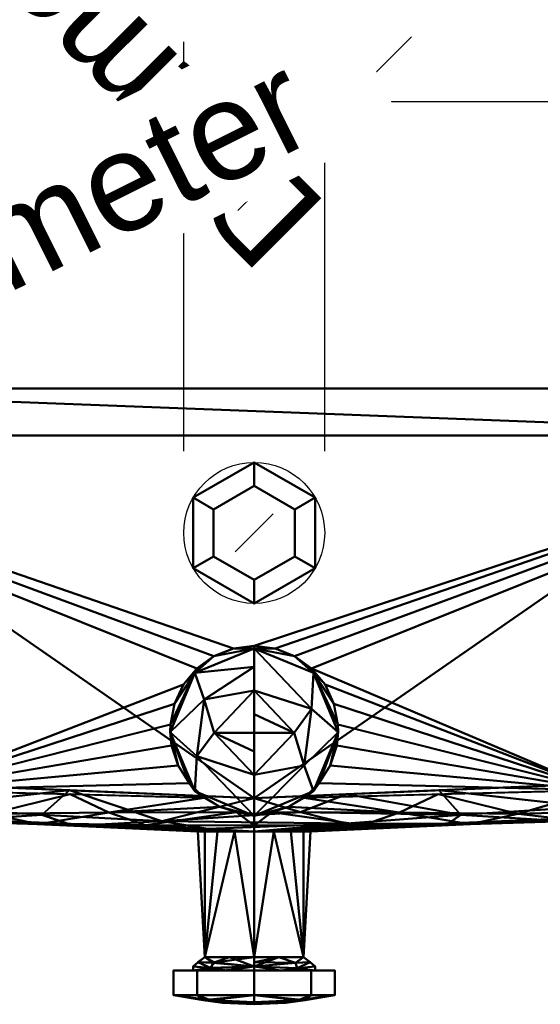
# Model space of a CAD drawing. Header units: millimetres. Extents: x -206 to 136, y -119 to 137.
# Tile 5 of 9: x -35 to 43, y -119 to 27. Entities that reach past the tile are written whole.
import ezdxf

# ---------------------------------------------------------------- set-up
doc = ezdxf.new("R2010")
doc.units = ezdxf.units.MM
doc.layers.add('P-SANR-FIXT', color=6, linetype='Continuous', lineweight=30)
doc.styles.add('Arial', font='arial.ttf', dxfattribs={"height": 14.6304})

# ---------------------------------------------------------------- blocks, each defined once
blk = doc.blocks.new('FamilyGeomCombination_55946-View 1')
at = {"layer": 'P-SANR-FIXT', "lineweight": 40}
mesh = blk.add_polyface(dxfattribs=at)
corners = [(88, -27.7, 22), (-88, -27.7, 22), (-89.81, -27.94, 22), (-91.5, -28.64, 22), (-92.95, -29.75, 22), (-94.06, -31.2, 22), (-94.76, -32.89, 22), (-95, -34.7, 22), (-95, -84.68, 22), (0, -88.7, 22), (95, -84.68, 22), (95, -34.7, 22), (94.76, -32.89, 22), (94.06, -31.2, 22), (92.95, -29.75, 22), (91.5, -28.64, 22), (89.81, -27.94, 22)]
mesh.append_faces([[corners[k] for k in face] for face in [(1, 7, 8, 9)]], dxfattribs={"vtx0": -1, "vtx3": -1})
mesh.append_faces([[corners[k] for k in face] for face in [(16, 0, 15), (5, 6, 4)]], dxfattribs={"vtx1": -1})
mesh.append_faces([[corners[k] for k in face] for face in [(0, 1, 9), (10, 11, 0, 9)]], dxfattribs={"vtx1": -1, "vtx2": -1})
mesh.append_faces([[corners[k] for k in face] for face in [(1, 2, 6, 7)]], dxfattribs={"vtx1": -1, "vtx3": -1})
mesh.append_faces([[corners[k] for k in face] for face in [(2, 3, 4, 6), (13, 14, 15, 0), (11, 12, 13, 0)]], dxfattribs={"vtx2": -1, "vtx3": -1})
mesh = blk.add_polyface(dxfattribs=at)
corners = [(88, -27.7, 20), (89.81, -27.94, 20), (91.5, -28.64, 20), (92.95, -29.75, 20), (94.06, -31.2, 20), (94.76, -32.89, 20), (95, -34.7, 20), (-95, -34.7, 20), (-94.76, -32.89, 20), (-94.06, -31.2, 20), (-92.95, -29.75, 20), (-91.5, -28.64, 20), (-89.81, -27.94, 20), (-88, -27.7, 20)]
mesh.append_faces([[corners[k] for k in face] for face in [(6, 3, 4, 5)]], dxfattribs={"vtx0": -1})
mesh.append_faces([[corners[k] for k in face] for face in [(3, 6, 2), (0, 6, 13)]], dxfattribs={"vtx0": -1, "vtx1": -1})
mesh.append_faces([[corners[k] for k in face] for face in [(6, 0, 1, 2)]], dxfattribs={"vtx0": -1, "vtx3": -1})
mesh.append_faces([[corners[k] for k in face] for face in [(9, 10, 8)]], dxfattribs={"vtx1": -1})
mesh.append_faces([[corners[k] for k in face] for face in [(7, 8, 13, 6)]], dxfattribs={"vtx1": -1, "vtx2": -1})
mesh.append_faces([[corners[k] for k in face] for face in [(12, 13, 8, 10)]], dxfattribs={"vtx1": -1, "vtx2": -1, "vtx3": -1})
mesh.append_faces([[corners[k] for k in face] for face in [(10, 11, 12)]], dxfattribs={"vtx2": -1})
mesh = blk.add_polyface(dxfattribs=at)
corners = [(88, -27.7, 22), (88, -27.7, 20), (-88, -27.7, 20), (-88, -27.7, 22)]
mesh.append_faces([[corners[k] for k in face] for face in [(0, 1, 2, 3)]])
mesh = blk.add_polyface(dxfattribs=at)
corners = [(-95, -34.7, -22), (95, -34.7, -22), (95, -84.68, -22), (51.22, -87.53, -22), (7.41, -88.68, -22), (9.68, -86.51, -22), (11.34, -83.85, -22), (12.3, -80.86, -22), (12.48, -77.73, -22), (11.88, -74.65, -22), (10.55, -71.81, -22), (8.55, -69.39, -22), (6.01, -67.55, -22), (3.1, -66.4, -22), (0, -66.01, -22), (-3.1, -66.4, -22), (-6.01, -67.55, -22), (-8.55, -69.39, -22), (-10.55, -71.81, -22), (-11.88, -74.65, -22), (-12.48, -77.73, -22), (-12.3, -80.86, -22), (-11.34, -83.85, -22), (-9.68, -86.51, -22), (-7.41, -88.68, -22), (-51.22, -87.53, -22), (-95, -84.68, -22)]
mesh.append_faces([[corners[k] for k in face] for face in [(0, 25, 26)]], dxfattribs={"vtx0": -1})
mesh.append_faces([[corners[k] for k in face] for face in [(23, 25, 22), (8, 3, 7), (9, 3, 8), (7, 3, 6), (20, 25, 19), (19, 25, 18), (17, 0, 16), (11, 3, 10), (12, 1, 11), (10, 3, 9)]], dxfattribs={"vtx0": -1, "vtx1": -1})
mesh.append_faces([[corners[k] for k in face] for face in [(3, 5, 6), (1, 12, 13)]], dxfattribs={"vtx0": -1, "vtx2": -1})
mesh.append_faces([[corners[k] for k in face] for face in [(24, 25, 23), (4, 5, 3)]], dxfattribs={"vtx1": -1})
mesh.append_faces([[corners[k] for k in face] for face in [(21, 22, 25), (20, 21, 25), (15, 16, 0), (13, 14, 1)]], dxfattribs={"vtx1": -1, "vtx2": -1})
mesh.append_faces([[corners[k] for k in face] for face in [(17, 18, 25, 0)]], dxfattribs={"vtx1": -1, "vtx2": -1, "vtx3": -1})
mesh.append_faces([[corners[k] for k in face] for face in [(14, 15, 0, 1)]], dxfattribs={"vtx1": -1, "vtx3": -1})
mesh.append_faces([[corners[k] for k in face] for face in [(1, 2, 3, 11)]], dxfattribs={"vtx2": -1, "vtx3": -1})
mesh = blk.add_polyface(dxfattribs=at)
corners = [(-95, -34.7, -22), (-95, -34.7, 20), (95, -34.7, 20), (95, -34.7, -22)]
mesh.append_faces([[corners[k] for k in face] for face in [(0, 1, 2, 3)]])
mesh = blk.add_polyface(dxfattribs=at)
corners = [(0, -66.41, -26.62), (-8.85, -70.06, -26.3), (-12.51, -78.87, -25.53), (-8.85, -87.68, -24.76), (0, -91.33, -24.44), (0, -91.07, -21.4), (-2.63, -90.8, -21.54), (-5.13, -90, -21.83), (-7.41, -88.68, -22), (-9.68, -86.51, -22), (-11.34, -83.85, -22), (-12.3, -80.86, -22), (-12.48, -77.73, -22), (-11.88, -74.65, -22), (-10.55, -71.81, -22), (-8.55, -69.39, -22), (-6.01, -67.55, -22), (-3.1, -66.4, -22), (0, -66.01, -22)]
mesh.append_faces([[corners[k] for k in face] for face in [(14, 1, 13), (7, 4, 6), (9, 3, 8), (10, 2, 9)]], dxfattribs={"vtx0": -1, "vtx1": -1})
mesh.append_faces([[corners[k] for k in face] for face in [(16, 0, 1), (1, 15, 16), (1, 14, 15), (9, 2, 3), (3, 7, 8), (7, 3, 4), (2, 11, 12)]], dxfattribs={"vtx0": -1, "vtx2": -1})
mesh.append_faces([[corners[k] for k in face] for face in [(18, 0, 17), (5, 6, 4)]], dxfattribs={"vtx1": -1})
mesh.append_faces([[corners[k] for k in face] for face in [(12, 13, 1), (1, 2, 12), (16, 17, 0), (10, 11, 2)]], dxfattribs={"vtx1": -1, "vtx2": -1})
mesh = blk.add_polyface(dxfattribs=at)
corners = [(0, -91.33, -24.44), (8.85, -87.68, -24.76), (12.51, -78.87, -25.53), (8.85, -70.06, -26.3), (0, -66.41, -26.62), (0, -66.01, -22), (3.1, -66.4, -22), (6.01, -67.55, -22), (8.55, -69.39, -22), (10.55, -71.81, -22), (11.88, -74.65, -22), (12.48, -77.73, -22), (12.3, -80.86, -22), (11.34, -83.85, -22), (9.68, -86.51, -22), (7.41, -88.68, -22), (5.13, -90, -21.83), (2.63, -90.8, -21.54), (0, -91.07, -21.4)]
mesh.append_faces([[corners[k] for k in face] for face in [(6, 4, 5)]], dxfattribs={"vtx0": -1})
mesh.append_faces([[corners[k] for k in face] for face in [(15, 1, 14), (2, 14, 1), (9, 3, 8)]], dxfattribs={"vtx0": -1, "vtx1": -1})
mesh.append_faces([[corners[k] for k in face] for face in [(0, 16, 17), (16, 0, 1), (1, 15, 16), (2, 13, 14), (2, 12, 13), (2, 11, 12), (11, 2, 3), (3, 10, 11), (7, 3, 4), (4, 6, 7)]], dxfattribs={"vtx0": -1, "vtx2": -1})
mesh.append_faces([[corners[k] for k in face] for face in [(9, 10, 3), (7, 8, 3)]], dxfattribs={"vtx1": -1, "vtx2": -1})
mesh.append_faces([[corners[k] for k in face] for face in [(17, 18, 0)]], dxfattribs={"vtx2": -1})
mesh = blk.add_polyface(dxfattribs=at)
corners = [(0, -91.33, -24.44), (-8.85, -87.68, -24.76), (-12.51, -78.87, -25.53), (-8.85, -70.06, -26.3), (0, -66.41, -26.62), (0, -72.69, -27.18), (0, -79, -27), (0, -79, -27), (0, -79, -27), (0, -79, -27), (0, -79, -27), (0, -79, -27), (0, -79, -27), (0, -79, -27), (0, -79, -27), (0, -79, -27), (0, -79, -27), (0, -79, -27), (0, -79, -27), (0, -79, -27), (0, -85.24, -26.08), (-5.96, -78.97, -26.67), (0, -81.75, -26.6), (-8.55, -82.46, -25.89), (0, -69.17, -26.86), (-7.45, -74.03, -26.68)]
mesh.append_faces([[corners[k] for k in face] for face in [(22, 21, 15)]], dxfattribs={"vtx0": -1})
mesh.append_faces([[corners[k] for k in face] for face in [(5, 25, 24), (0, 23, 20), (3, 25, 2)]], dxfattribs={"vtx0": -1, "vtx1": -1})
mesh.append_faces([[corners[k] for k in face] for face in [(21, 23, 25), (5, 21, 25), (21, 20, 23), (3, 24, 25), (25, 23, 2)]], dxfattribs={"vtx0": -1, "vtx1": -1, "vtx2": -1})
mesh.append_faces([[corners[k] for k in face] for face in [(23, 1, 2)]], dxfattribs={"vtx0": -1, "vtx2": -1})
mesh.append_faces([[corners[k] for k in face] for face in [(22, 20, 21), (0, 1, 23)]], dxfattribs={"vtx1": -1, "vtx2": -1})
mesh.append_faces([[corners[k] for k in face] for face in [(3, 4, 24), (5, 9, 21)]], dxfattribs={"vtx2": -1})
mesh = blk.add_polyface(dxfattribs=at)
corners = [(0, -79, -27), (0, -72.69, -27.18), (0, -66.41, -26.62), (8.85, -70.06, -26.3), (12.51, -78.87, -25.53), (8.85, -87.68, -24.76), (0, -91.33, -24.44), (0, -85.24, -26.08), (0, -79, -27), (0, -79, -27), (0, -79, -27), (0, -79, -27), (0, -79, -27), (0, -79, -27), (0, -79, -27), (0, -79, -27), (0, -79, -27), (0, -79, -27), (0, -79, -27), (0, -79, -27), (0, -79, -27), (5.96, -78.97, -26.67), (0, -76.23, -27.08), (8.55, -75.4, -26.51), (7.45, -83.84, -25.83)]
mesh.append_faces([[corners[k] for k in face] for face in [(22, 21, 17)]], dxfattribs={"vtx0": -1})
mesh.append_faces([[corners[k] for k in face] for face in [(7, 24, 6), (2, 23, 1), (6, 24, 5)]], dxfattribs={"vtx0": -1, "vtx1": -1})
mesh.append_faces([[corners[k] for k in face] for face in [(21, 23, 24), (7, 21, 24), (21, 1, 23), (23, 4, 24)]], dxfattribs={"vtx0": -1, "vtx1": -1, "vtx2": -1})
mesh.append_faces([[corners[k] for k in face] for face in [(23, 3, 4)]], dxfattribs={"vtx0": -1, "vtx2": -1})
mesh.append_faces([[corners[k] for k in face] for face in [(4, 5, 24), (22, 1, 21), (2, 3, 23)]], dxfattribs={"vtx1": -1, "vtx2": -1})
mesh.append_faces([[corners[k] for k in face] for face in [(7, 11, 21)]], dxfattribs={"vtx2": -1})
mesh = blk.add_polyface(dxfattribs=at)
corners = [(-95, -89.7, -17), (-95, -89.57, -18.11), (-95, -89.2, -19.17), (-95, -88.6, -20.12), (-95, -87.81, -20.91), (-95, -86.86, -21.51), (-95, -85.8, -21.87), (-95, -84.68, -22), (-51.22, -87.53, -22), (-7.41, -88.68, -22), (-5.13, -90, -21.83), (-2.63, -90.8, -21.54), (0, -91.07, -21.4), (2.63, -90.8, -21.54), (5.13, -90, -21.83), (7.41, -88.68, -22), (51.22, -87.53, -22), (95, -84.68, -22), (95, -85.8, -21.87), (95, -86.86, -21.51), (95, -87.81, -20.91), (95, -88.6, -20.12), (95, -89.2, -19.17), (95, -89.57, -18.11), (95, -89.7, -17), (0, -93.7, -17), (-55.05, -91.38, -17), (55.05, -91.38, -17), (-27.52, -92.54, -17), (27.52, -92.54, -17), (-16.19, -92.75, -19.77), (16.19, -92.75, -19.77), (-65.48, -90.33, -20.54), (65.48, -90.33, -20.54), (-75.04, -85.98, -22), (75.04, -85.98, -22), (-27.41, -88.15, -22), (27.41, -88.15, -22), (-75.02, -90.54, -17), (75.02, -90.54, -17), (-79.44, -90.13, -19.66), (79.44, -90.13, -19.66), (-39.32, -91.04, -20.98), (39.32, -91.04, -20.98), (-79.38, -88.54, -21.25), (79.38, -88.54, -21.25), (-65.9, -91.47, -18.72), (-48.23, -92.12, -19.28), (65.9, -91.47, -18.72), (48.23, -92.12, -19.28), (-32.14, -92.6, -19.46), (32.14, -92.6, -19.46), (0, -92.77, -19.91), (-21.66, -90.85, -21.41), (21.66, -90.85, -21.41)]
mesh.append_faces([[corners[k] for k in face] for face in [(34, 6, 7)]], dxfattribs={"vtx0": -1})
mesh.append_faces([[corners[k] for k in face] for face in [(28, 30, 25), (4, 40, 3), (2, 40, 1), (5, 44, 4), (22, 41, 21), (19, 45, 18), (26, 47, 28), (12, 52, 11), (14, 54, 13)]], dxfattribs={"vtx0": -1, "vtx1": -1})
mesh.append_faces([[corners[k] for k in face] for face in [(31, 13, 54), (46, 40, 32), (52, 30, 11), (1, 40, 38), (52, 31, 25), (42, 53, 50), (43, 16, 33), (40, 44, 32), (41, 45, 20), (4, 44, 40), (42, 50, 47), (43, 49, 51), (53, 30, 50), (39, 48, 41), (54, 37, 43), (13, 31, 52), (39, 41, 23), (33, 45, 41), (33, 41, 48), (48, 27, 49), (45, 35, 18), (38, 40, 46), (42, 32, 8), (47, 46, 32), (44, 34, 32), (34, 44, 6), (45, 33, 35), (26, 46, 47), (42, 47, 32), (43, 33, 49), (48, 49, 33), (43, 51, 54), (50, 28, 47), (50, 30, 28), (51, 29, 31), (51, 49, 29), (30, 52, 25), (36, 53, 42), (30, 53, 11), (51, 31, 54)]], dxfattribs={"vtx0": -1, "vtx1": -1, "vtx2": -1})
mesh.append_faces([[corners[k] for k in face] for face in [(49, 27, 29), (44, 5, 6), (54, 14, 15), (41, 22, 23), (54, 15, 37), (53, 10, 11), (42, 8, 36), (53, 36, 9), (32, 34, 8), (45, 19, 20), (43, 37, 16), (46, 26, 38), (48, 39, 27)]], dxfattribs={"vtx0": -1, "vtx2": -1})
mesh.append_faces([[corners[k] for k in face] for face in [(2, 3, 40), (9, 10, 53), (12, 13, 52), (20, 21, 41), (29, 25, 31), (16, 35, 33)]], dxfattribs={"vtx1": -1, "vtx2": -1})
mesh.append_faces([[corners[k] for k in face] for face in [(35, 17, 18), (38, 0, 1), (23, 24, 39)]], dxfattribs={"vtx2": -1})
mesh = blk.add_polyface(dxfattribs=at)
corners = [(95, -84.68, 22), (0, -88.7, 22), (-95, -84.68, 22), (-95, -85.8, 21.87), (-95, -86.86, 21.51), (-95, -87.81, 20.91), (-95, -88.6, 20.12), (-95, -89.2, 19.17), (-95, -89.57, 18.11), (-95, -89.7, 17), (0, -93.7, 17), (95, -89.7, 17), (95, -89.57, 18.11), (95, -89.2, 19.17), (95, -88.6, 20.12), (95, -87.81, 20.91), (95, -86.86, 21.51), (95, -85.8, 21.87), (-55.05, -86.37, 22), (-55.05, -91.38, 17), (55.05, -91.38, 17), (55.05, -86.37, 22), (-65.55, -90.33, 20.54), (65.55, -90.33, 20.54), (-75.02, -85.53, 22), (-75.02, -90.54, 17), (75.02, -90.54, 17), (75.02, -85.53, 22), (-79.48, -88.55, 21.24), (79.48, -88.55, 21.24), (-27.52, -87.54, 22), (27.52, -92.54, 17), (-13.78, -92.15, 20.54), (27.52, -87.54, 22), (-79.42, -90.14, 19.65), (79.42, -90.14, 19.65), (13.78, -92.51, 20.14), (-65.79, -91.48, 18.71), (-27.52, -92.54, 17), (-44.55, -92.06, 19.65), (65.79, -91.48, 18.71), (44.55, -92.06, 19.65), (-49.67, -90.02, 21.38), (-31.62, -91.22, 21.03), (-26.82, -92.82, 19.3), (-13.76, -93.12, 17), (-6.89, -93.3, 18.91), (49.67, -90.02, 21.38), (30.76, -91.21, 21.05), (13.76, -88.12, 22), (6.89, -90.83, 21.51), (28.55, -92.74, 19.37)]
mesh.append_faces([[corners[k] for k in face] for face in [(45, 44, 38), (5, 28, 4), (30, 32, 1), (14, 35, 13), (4, 28, 3), (13, 35, 12), (10, 46, 45), (49, 48, 33)]], dxfattribs={"vtx0": -1, "vtx1": -1})
mesh.append_faces([[corners[k] for k in face] for face in [(28, 24, 3), (29, 35, 14), (35, 26, 12), (37, 39, 22), (25, 37, 34), (28, 34, 22), (6, 34, 28), (41, 40, 23), (27, 29, 17), (28, 22, 24), (29, 27, 23), (48, 50, 36), (35, 29, 23), (40, 35, 23), (42, 39, 43), (22, 34, 37), (19, 39, 37), (32, 44, 46), (23, 47, 41), (25, 34, 8), (26, 35, 40), (49, 50, 48), (47, 23, 21), (22, 39, 42), (42, 18, 22), (44, 43, 39), (20, 40, 41), (51, 48, 36), (47, 48, 41), (44, 32, 43), (43, 30, 42), (43, 32, 30), (46, 44, 45), (38, 44, 39), (46, 36, 32), (46, 10, 36), (48, 51, 41), (48, 47, 33), (1, 32, 50), (36, 50, 32), (51, 31, 41), (51, 36, 31)]], dxfattribs={"vtx0": -1, "vtx1": -1, "vtx2": -1})
mesh.append_faces([[corners[k] for k in face] for face in [(22, 18, 24), (28, 5, 6), (34, 7, 8), (29, 15, 16), (23, 27, 21), (29, 16, 17), (39, 19, 38), (37, 25, 19), (40, 20, 26), (42, 30, 18), (47, 21, 33)]], dxfattribs={"vtx0": -1, "vtx2": -1})
mesh.append_faces([[corners[k] for k in face] for face in [(0, 27, 17)]], dxfattribs={"vtx1": -1})
mesh.append_faces([[corners[k] for k in face] for face in [(6, 7, 34), (10, 31, 36), (14, 15, 29), (31, 20, 41), (49, 1, 50)]], dxfattribs={"vtx1": -1, "vtx2": -1})
mesh.append_faces([[corners[k] for k in face] for face in [(8, 9, 25), (24, 2, 3), (26, 11, 12)]], dxfattribs={"vtx2": -1})
mesh = blk.add_polyface(dxfattribs=at)
corners = [(-95, -89.7, -17), (0, -93.7, -17), (95, -89.7, -17), (95, -89.7, 17), (0, -93.7, 17), (-95, -89.7, 17), (0, -93.7, -8.5), (-2.91, -93.7, -7.99), (-5.46, -93.69, -6.51), (-7.36, -93.68, -4.25), (-8.37, -93.67, -1.48), (-8.37, -93.67, 1.47), (-7.36, -93.68, 4.25), (-5.46, -93.69, 6.51), (-2.91, -93.7, 7.99), (0, -93.7, 8.5), (2.91, -93.7, 7.99), (5.46, -93.69, 6.51), (7.36, -93.68, 4.25), (8.37, -93.67, 1.47), (8.37, -93.67, -1.48), (7.36, -93.68, -4.25), (5.46, -93.69, -6.51), (2.91, -93.7, -7.99)]
mesh.append_faces([[corners[k] for k in face] for face in [(8, 0, 7), (7, 1, 6), (1, 7, 0), (6, 1, 23), (0, 11, 5), (11, 0, 10), (5, 14, 4), (20, 2, 19), (4, 16, 3), (15, 4, 14), (17, 3, 16)]], dxfattribs={"vtx0": -1, "vtx1": -1})
mesh.append_faces([[corners[k] for k in face] for face in [(0, 8, 9), (0, 9, 10), (5, 11, 12), (2, 20, 21), (19, 2, 3), (23, 1, 2), (3, 18, 19)]], dxfattribs={"vtx0": -1, "vtx2": -1})
mesh.append_faces([[corners[k] for k in face] for face in [(13, 14, 5), (12, 13, 5), (22, 23, 2), (21, 22, 2), (15, 16, 4), (17, 18, 3)]], dxfattribs={"vtx1": -1, "vtx2": -1})
mesh = blk.add_polyface(dxfattribs=at)
corners = [(0, -112.43, -8.5), (-7.36, -112.43, -4.25), (-7.36, -112.43, 4.25), (0, -112.43, 8.5), (0, -93.7, 8.5), (-2.91, -93.7, 7.99), (-5.46, -93.69, 6.51), (-7.36, -93.68, 4.25), (-8.37, -93.67, 1.47), (-8.37, -93.67, -1.48), (-7.36, -93.68, -4.25), (-5.46, -93.69, -6.51), (-2.91, -93.7, -7.99), (0, -93.7, -8.5)]
mesh.append_faces([[corners[k] for k in face] for face in [(5, 3, 4)]], dxfattribs={"vtx0": -1})
mesh.append_faces([[corners[k] for k in face] for face in [(12, 1, 11), (8, 2, 7), (7, 2, 6), (2, 8, 1)]], dxfattribs={"vtx0": -1, "vtx1": -1})
mesh.append_faces([[corners[k] for k in face] for face in [(12, 0, 1), (1, 8, 9), (5, 2, 3), (2, 5, 6)]], dxfattribs={"vtx0": -1, "vtx2": -1})
mesh.append_faces([[corners[k] for k in face] for face in [(10, 11, 1), (9, 10, 1)]], dxfattribs={"vtx1": -1, "vtx2": -1})
mesh.append_faces([[corners[k] for k in face] for face in [(12, 13, 0)]], dxfattribs={"vtx2": -1})
mesh = blk.add_polyface(dxfattribs=at)
corners = [(0, -112.43, 8.5), (7.36, -112.43, 4.25), (7.36, -112.43, -4.25), (0, -112.43, -8.5), (0, -93.7, -8.5), (2.91, -93.7, -7.99), (5.46, -93.69, -6.51), (7.36, -93.68, -4.25), (8.37, -93.67, -1.48), (8.37, -93.67, 1.47), (7.36, -93.68, 4.25), (5.46, -93.69, 6.51), (2.91, -93.7, 7.99), (0, -93.7, 8.5)]
mesh.append_faces([[corners[k] for k in face] for face in [(5, 3, 4)]], dxfattribs={"vtx0": -1})
mesh.append_faces([[corners[k] for k in face] for face in [(12, 1, 11), (8, 2, 7), (7, 2, 6)]], dxfattribs={"vtx0": -1, "vtx1": -1})
mesh.append_faces([[corners[k] for k in face] for face in [(12, 0, 1), (5, 2, 3), (2, 5, 6), (2, 8, 9)]], dxfattribs={"vtx0": -1, "vtx2": -1})
mesh.append_faces([[corners[k] for k in face] for face in [(10, 11, 1), (9, 10, 1), (1, 2, 9)]], dxfattribs={"vtx1": -1, "vtx2": -1})
mesh.append_faces([[corners[k] for k in face] for face in [(12, 13, 0)]], dxfattribs={"vtx2": -1})
mesh = blk.add_polyface(dxfattribs=at)
corners = [(0, -114.4, -10.47), (-9.07, -114.4, -5.24), (-9.07, -114.4, 5.24), (0, -114.4, 10.47), (0, -113.82, 9.08), (0, -112.43, 8.5), (-7.36, -112.43, 4.25), (-7.36, -112.43, -4.25), (0, -112.43, -8.5), (0, -113.82, -9.08), (-9.08, -113.82, 0), (-4.04, -114.4, -8.14), (-6.4, -114.03, -6.77), (-3.68, -112.43, -6.37), (-6.15, -113.28, -6.15), (-8.35, -113.18, -2.27), (-7.36, -112.43), (-8.37, -113.18, 2.17), (-6.55, -113.98, 6.55), (-5.92, -113.23, 6.33), (-3.68, -112.43, 6.37), (-9.07, -114.4), (-4.54, -114.4, 7.86)]
mesh.append_faces([[corners[k] for k in face] for face in [(11, 12, 9), (15, 12, 10), (17, 16, 15), (10, 12, 1), (12, 15, 14), (18, 22, 4), (14, 15, 7), (19, 6, 17), (17, 15, 10), (9, 12, 14), (9, 14, 13), (19, 17, 18), (17, 10, 18), (2, 18, 10), (4, 19, 18)]], dxfattribs={"vtx0": -1, "vtx1": -1, "vtx2": -1})
mesh.append_faces([[corners[k] for k in face] for face in [(14, 7, 13), (12, 11, 1), (19, 4, 5), (15, 16, 7), (18, 2, 22)]], dxfattribs={"vtx0": -1, "vtx2": -1})
mesh.append_faces([[corners[k] for k in face] for face in [(19, 5, 20, 6)]], dxfattribs={"vtx0": -1, "vtx3": -1})
mesh.append_faces([[corners[k] for k in face] for face in [(8, 9, 13)]], dxfattribs={"vtx1": -1})
mesh.append_faces([[corners[k] for k in face] for face in [(21, 2, 10, 1), (6, 16, 17)]], dxfattribs={"vtx1": -1, "vtx2": -1})
mesh.append_faces([[corners[k] for k in face] for face in [(9, 0, 11), (22, 3, 4)]], dxfattribs={"vtx2": -1})
mesh = blk.add_polyface(dxfattribs=at)
corners = [(0, -114.4, 10.47), (9.07, -114.4, 5.24), (9.07, -114.4, -5.24), (0, -114.4, -10.47), (0, -113.82, -9.08), (0, -112.43, -8.5), (7.36, -112.43, -4.25), (7.36, -112.43, 4.25), (0, -112.43, 8.5), (0, -113.82, 9.08), (9.08, -113.82, 0), (4.04, -114.4, 8.14), (6.4, -114.03, 6.77), (3.68, -112.43, 6.37), (6.15, -113.28, 6.15), (0, -113.14, 8.8), (4.04, -114.4, -8.14), (6.4, -114.03, -6.77), (3.68, -112.43, -6.37), (6.15, -113.28, -6.15), (8.35, -113.18, -2.27), (7.36, -112.43), (8.36, -113.18, 2.24), (9.07, -114.4)]
mesh.append_faces([[corners[k] for k in face] for face in [(18, 4, 5)]], dxfattribs={"vtx0": -1})
mesh.append_faces([[corners[k] for k in face] for face in [(6, 19, 18)]], dxfattribs={"vtx0": -1, "vtx1": -1})
mesh.append_faces([[corners[k] for k in face] for face in [(17, 19, 20), (9, 11, 12), (17, 10, 2), (17, 16, 4), (22, 14, 12), (14, 9, 12), (21, 22, 20), (13, 15, 14), (22, 12, 10), (18, 19, 4), (20, 19, 6), (4, 19, 17), (17, 20, 10), (14, 22, 7), (20, 22, 10), (1, 10, 12)]], dxfattribs={"vtx0": -1, "vtx1": -1, "vtx2": -1})
mesh.append_faces([[corners[k] for k in face] for face in [(12, 11, 1), (14, 7, 13), (20, 6, 21)]], dxfattribs={"vtx0": -1, "vtx2": -1})
mesh.append_faces([[corners[k] for k in face] for face in [(10, 1, 23, 2)]], dxfattribs={"vtx0": -1, "vtx3": -1})
mesh.append_faces([[corners[k] for k in face] for face in [(3, 4, 16)]], dxfattribs={"vtx1": -1})
mesh.append_faces([[corners[k] for k in face] for face in [(15, 9, 14), (2, 16, 17), (21, 7, 22)]], dxfattribs={"vtx1": -1, "vtx2": -1})
mesh.append_faces([[corners[k] for k in face] for face in [(13, 8, 15), (9, 0, 11)]], dxfattribs={"vtx2": -1})
mesh = blk.add_polyface(dxfattribs=at)
corners = [(0, -118.09, -12), (-8.49, -118.09, -8.49), (-12, -118.09), (-8.49, -118.09, 8.49), (0, -118.09, 12), (0, -114.4, 12), (-8.49, -114.4, 8.49), (-12, -114.4), (-8.49, -114.4, -8.49), (0, -114.4, -12)]
mesh.append_faces([[corners[k] for k in face] for face in [(0, 1, 8, 9)]], dxfattribs={"vtx1": -1})
mesh.append_faces([[corners[k] for k in face] for face in [(7, 8, 1, 2), (2, 3, 6, 7)]], dxfattribs={"vtx1": -1, "vtx3": -1})
mesh.append_faces([[corners[k] for k in face] for face in [(3, 4, 5, 6)]], dxfattribs={"vtx3": -1})
mesh = blk.add_polyface(dxfattribs=at)
corners = [(0, -114.4, -12), (-8.49, -114.4, -8.49), (-12, -114.4), (-8.49, -114.4, 8.49), (0, -114.4, 12), (0, -114.4, 10.47), (-9.07, -114.4, 5.24), (-9.07, -114.4, -5.24), (0, -114.4, -10.47)]
mesh.append_faces([[corners[k] for k in face] for face in [(3, 6, 2), (2, 7, 1)]], dxfattribs={"vtx0": -1, "vtx1": -1})
mesh.append_faces([[corners[k] for k in face] for face in [(2, 6, 7)]], dxfattribs={"vtx0": -1, "vtx2": -1})
mesh.append_faces([[corners[k] for k in face] for face in [(8, 0, 1, 7)]], dxfattribs={"vtx2": -1})
mesh.append_faces([[corners[k] for k in face] for face in [(3, 4, 5, 6)]], dxfattribs={"vtx3": -1})
mesh = blk.add_polyface(dxfattribs=at)
corners = [(0, -118.09, 12), (8.49, -118.09, 8.49), (12, -118.09), (8.49, -118.09, -8.49), (0, -118.09, -12), (0, -114.4, -12), (8.49, -114.4, -8.49), (12, -114.4), (8.49, -114.4, 8.49), (0, -114.4, 12)]
mesh.append_faces([[corners[k] for k in face] for face in [(0, 1, 8, 9)]], dxfattribs={"vtx1": -1})
mesh.append_faces([[corners[k] for k in face] for face in [(7, 8, 1, 2), (2, 3, 6, 7)]], dxfattribs={"vtx1": -1, "vtx3": -1})
mesh.append_faces([[corners[k] for k in face] for face in [(3, 4, 5, 6)]], dxfattribs={"vtx3": -1})
mesh = blk.add_polyface(dxfattribs=at)
corners = [(0, -114.4, 12), (8.49, -114.4, 8.49), (12, -114.4), (8.49, -114.4, -8.49), (0, -114.4, -12), (0, -114.4, -10.47), (9.07, -114.4, -5.24), (9.07, -114.4, 5.24), (0, -114.4, 10.47)]
mesh.append_faces([[corners[k] for k in face] for face in [(1, 7, 8, 0)]], dxfattribs={"vtx0": -1})
mesh.append_faces([[corners[k] for k in face] for face in [(7, 1, 2), (6, 2, 3)]], dxfattribs={"vtx0": -1, "vtx2": -1})
mesh.append_faces([[corners[k] for k in face] for face in [(6, 7, 2)]], dxfattribs={"vtx1": -1, "vtx2": -1})
mesh.append_faces([[corners[k] for k in face] for face in [(3, 4, 5, 6)]], dxfattribs={"vtx3": -1})
mesh = blk.add_polyface(dxfattribs=at)
corners = [(0, -118.09, 12), (-8.49, -118.09, 8.49), (-12, -118.09), (-8.49, -118.09, -8.49), (0, -118.09, -12), (0, -119.1, -6.04), (0, -119.43), (0, -119.43), (0, -119.43), (0, -119.43), (0, -119.43), (0, -119.43), (0, -119.43), (0, -119.43), (0, -119.43), (0, -119.43), (0, -119.43), (0, -119.43), (0, -119.43), (0, -119.43), (0, -119.1, 6.04), (-4.73, -119.22, 1.16), (0, -119.29, 2.68), (-7.61, -118.81, -3.15), (-6.53, -118.8, 5.13), (-3.97, -119.19, -3.22)]
mesh.append_faces([[corners[k] for k in face] for face in [(25, 5, 7)]], dxfattribs={"vtx0": -1})
mesh.append_faces([[corners[k] for k in face] for face in [(5, 23, 4), (0, 24, 20), (4, 23, 3), (3, 23, 2)]], dxfattribs={"vtx0": -1, "vtx1": -1})
mesh.append_faces([[corners[k] for k in face] for face in [(23, 21, 24), (21, 23, 25), (25, 23, 5), (24, 2, 23), (21, 20, 24)]], dxfattribs={"vtx0": -1, "vtx1": -1, "vtx2": -1})
mesh.append_faces([[corners[k] for k in face] for face in [(21, 22, 20)]], dxfattribs={"vtx0": -1, "vtx2": -1})
mesh.append_faces([[corners[k] for k in face] for face in [(11, 21, 25), (16, 22, 21)]], dxfattribs={"vtx1": -1})
mesh.append_faces([[corners[k] for k in face] for face in [(0, 1, 24), (1, 2, 24)]], dxfattribs={"vtx1": -1, "vtx2": -1})
mesh = blk.add_polyface(dxfattribs=at)
corners = [(0, -119.43), (0, -119.1, -6.04), (0, -118.09, -12), (8.49, -118.09, -8.49), (12, -118.09), (8.49, -118.09, 8.49), (0, -118.09, 12), (0, -119.1, 6.04), (0, -119.43), (0, -119.43), (0, -119.43), (0, -119.43), (0, -119.43), (0, -119.43), (0, -119.43), (0, -119.43), (0, -119.43), (0, -119.43), (0, -119.43), (0, -119.43), (0, -119.43), (4.73, -119.22, -1.16), (0, -119.29, -2.68), (7.61, -118.81, 3.15), (6.53, -118.8, -5.13), (3.97, -119.19, 3.22)]
mesh.append_faces([[corners[k] for k in face] for face in [(25, 7, 9)]], dxfattribs={"vtx0": -1})
mesh.append_faces([[corners[k] for k in face] for face in [(7, 23, 6), (2, 24, 1), (6, 23, 5), (5, 23, 4)]], dxfattribs={"vtx0": -1, "vtx1": -1})
mesh.append_faces([[corners[k] for k in face] for face in [(23, 21, 24), (21, 23, 25), (25, 23, 7), (24, 4, 23), (21, 1, 24)]], dxfattribs={"vtx0": -1, "vtx1": -1, "vtx2": -1})
mesh.append_faces([[corners[k] for k in face] for face in [(21, 22, 1)]], dxfattribs={"vtx0": -1, "vtx2": -1})
mesh.append_faces([[corners[k] for k in face] for face in [(13, 21, 25), (18, 22, 21)]], dxfattribs={"vtx1": -1})
mesh.append_faces([[corners[k] for k in face] for face in [(2, 3, 24), (3, 4, 24)]], dxfattribs={"vtx1": -1, "vtx2": -1})

msp = doc.modelspace()

# ---------------------------------------------------------------- linework, layer by layer
at = {"color": 1, "lineweight": 30}
for p, q in [((26.98, 15, 12.94), (1.1, 15, -12.94)), ((26.98, 15, -8.06), (1.1, 15, -33.94)), ((62.81, 15), (1.85, 15)), ((62.81, 15, -21), (1.85, 15, -21)), ((14.04, 15, -21), (14.04, 15))]:
    msp.add_line(p, q, dxfattribs=at)
at = {"color": 5, "lineweight": 30}
msp.add_line((0, -49.2, 32), (0, -49.2, 135.63), dxfattribs=at)
msp.add_polyline3d([(0, -49.2, 153.92), (-2.83, -52.03, 135.63), (2.83, -46.37, 135.63), (0, -49.2, 153.92)], dxfattribs=at)
at = {"color": 94, "lineweight": 30}
msp.add_circle((0, -49.2, 32), 10.5, dxfattribs=at)

# ---------------------------------------------------------------- block references
at = {"color": 10, "lineweight": 40}
msp.add_blockref('FamilyGeomCombination_55946-View 1', (0, 0), dxfattribs=at)

# ---------------------------------------------------------------- meshes
at = {"layer": 'P-SANR-FIXT', "lineweight": 40}
mesh = msp.add_polyface(dxfattribs=at)
corners = [(0, -59.7, 22), (-9.09, -54.45, 22), (-9.09, -43.95, 22), (0, -38.7, 22), (0, -42.2, 22), (-6.06, -45.7, 22), (-6.06, -52.7, 22), (0, -56.2, 22)]
mesh.append_faces([[corners[k] for k in face] for face in [(5, 6, 1, 2)]], dxfattribs={"vtx1": -1, "vtx3": -1})
mesh.append_faces([[corners[k] for k in face] for face in [(7, 0, 1, 6)]], dxfattribs={"vtx2": -1})
mesh.append_faces([[corners[k] for k in face] for face in [(2, 3, 4, 5)]], dxfattribs={"vtx3": -1})
mesh = msp.add_polyface(dxfattribs=at)
corners = [(0, -59.7, 32), (-9.09, -54.45, 32), (-9.09, -43.95, 32), (0, -38.7, 32), (0, -38.7, 22), (-9.09, -43.95, 22), (-9.09, -54.45, 22), (0, -59.7, 22)]
mesh.append_faces([[corners[k] for k in face] for face in [(1, 6, 7, 0)]], dxfattribs={"vtx0": -1})
mesh.append_faces([[corners[k] for k in face] for face in [(2, 5, 6, 1)]], dxfattribs={"vtx0": -1, "vtx2": -1})
mesh.append_faces([[corners[k] for k in face] for face in [(3, 4, 5, 2)]], dxfattribs={"vtx2": -1})
mesh = msp.add_polyface(dxfattribs=at)
corners = [(0, -56.2, 32), (-6.06, -52.7, 32), (-6.06, -45.7, 32), (0, -42.2, 32), (0, -38.7, 32), (-9.09, -43.95, 32), (-9.09, -54.45, 32), (0, -59.7, 32)]
mesh.append_faces([[corners[k] for k in face] for face in [(6, 1, 2, 5)]], dxfattribs={"vtx0": -1, "vtx2": -1})
mesh.append_faces([[corners[k] for k in face] for face in [(3, 4, 5, 2)]], dxfattribs={"vtx2": -1})
mesh.append_faces([[corners[k] for k in face] for face in [(6, 7, 0, 1)]], dxfattribs={"vtx3": -1})
mesh = msp.add_polyface(dxfattribs=at)
corners = [(0, -38.7, 22), (9.09, -43.95, 22), (9.09, -54.45, 22), (0, -59.7, 22), (0, -56.2, 22), (6.06, -52.7, 22), (6.06, -45.7, 22), (0, -42.2, 22)]
mesh.append_faces([[corners[k] for k in face] for face in [(1, 6, 7, 0)]], dxfattribs={"vtx0": -1})
mesh.append_faces([[corners[k] for k in face] for face in [(2, 5, 6, 1)]], dxfattribs={"vtx0": -1, "vtx2": -1})
mesh.append_faces([[corners[k] for k in face] for face in [(4, 5, 2, 3)]], dxfattribs={"vtx1": -1})
mesh = msp.add_polyface(dxfattribs=at)
corners = [(0, -38.7, 32), (9.09, -43.95, 32), (9.09, -54.45, 32), (0, -59.7, 32), (0, -59.7, 22), (9.09, -54.45, 22), (9.09, -43.95, 22), (0, -38.7, 22)]
mesh.append_faces([[corners[k] for k in face] for face in [(1, 6, 7, 0)]], dxfattribs={"vtx0": -1})
mesh.append_faces([[corners[k] for k in face] for face in [(2, 5, 6, 1)]], dxfattribs={"vtx0": -1, "vtx2": -1})
mesh.append_faces([[corners[k] for k in face] for face in [(3, 4, 5, 2)]], dxfattribs={"vtx2": -1})
mesh = msp.add_polyface(dxfattribs=at)
corners = [(0, -42.2, 32), (6.06, -45.7, 32), (6.06, -52.7, 32), (0, -56.2, 32), (0, -59.7, 32), (9.09, -54.45, 32), (9.09, -43.95, 32), (0, -38.7, 32)]
mesh.append_faces([[corners[k] for k in face] for face in [(5, 2, 3, 4)]], dxfattribs={"vtx0": -1})
mesh.append_faces([[corners[k] for k in face] for face in [(0, 1, 6, 7)]], dxfattribs={"vtx1": -1})
mesh.append_faces([[corners[k] for k in face] for face in [(1, 2, 5, 6)]], dxfattribs={"vtx1": -1, "vtx3": -1})
mesh = msp.add_polyface(dxfattribs=at)
corners = [(0, -56.2, 22), (-6.06, -52.7, 22), (-6.06, -45.7, 22), (0, -42.2, 22), (0, -42.2, 32), (-6.06, -45.7, 32), (-6.06, -52.7, 32), (0, -56.2, 32)]
mesh.append_faces([[corners[k] for k in face] for face in [(0, 1, 6, 7)]], dxfattribs={"vtx1": -1})
mesh.append_faces([[corners[k] for k in face] for face in [(1, 2, 5, 6)]], dxfattribs={"vtx1": -1, "vtx3": -1})
mesh.append_faces([[corners[k] for k in face] for face in [(2, 3, 4, 5)]], dxfattribs={"vtx3": -1})
mesh = msp.add_polyface(dxfattribs=at)
corners = [(0, -42.2, 22), (6.06, -45.7, 22), (6.06, -52.7, 22), (0, -56.2, 22), (0, -56.2, 32), (6.06, -52.7, 32), (6.06, -45.7, 32), (0, -42.2, 32)]
mesh.append_faces([[corners[k] for k in face] for face in [(0, 1, 6, 7)]], dxfattribs={"vtx1": -1})
mesh.append_faces([[corners[k] for k in face] for face in [(1, 2, 5, 6)]], dxfattribs={"vtx1": -1, "vtx3": -1})
mesh.append_faces([[corners[k] for k in face] for face in [(2, 3, 4, 5)]], dxfattribs={"vtx3": -1})

# ---------------------------------------------------------------- next in the draw order: texts
at = {"color": 5, "lineweight": 30, "insert": (-28.46, 18.44, 23.25), "char_height": 14.63, "width": 99.2058, "attachment_point": 2, "rotation": 135, "line_spacing_factor": 0.941778, "style": 'Arial', "bg_fill": 3, "box_fill_scale": 1.25, "bg_fill_color": 256, "bg_fill_true_color": 13158600, "bg_fill_transparency": 0}
msp.add_mtext('Diameter', dxfattribs=at)

# ---------------------------------------------------------------- next in the draw order: linework, layer by layer
at = {"color": 1, "lineweight": 30}
for p, q in [((-23.44, -1.18, 32), (2.44, 24.7, 32)), ((-10.5, -37.01, 32), (-10.5, 23.95, 32)), ((-2.44, -1.18, 32), (23.44, 24.7, 32)), ((10.5, -37.01, 32), (10.5, 23.95, 32)), ((10.5, 11.76, 32), (-10.5, 11.76, 32))]:
    msp.add_line(p, q, dxfattribs=at)

# ---------------------------------------------------------------- next in the draw order: texts
at = {"color": 5, "lineweight": 30, "insert": (-33.75, 4.27, 46.07), "char_height": 14.63, "width": 99.2058, "attachment_point": 2, "rotation": 26.5651, "line_spacing_factor": 0.941778, "style": 'Arial', "bg_fill": 3, "box_fill_scale": 1.25, "bg_fill_color": 256, "bg_fill_true_color": 13158600, "bg_fill_transparency": 0}
msp.add_mtext('Diameter', dxfattribs=at)

doc.saveas('drawing.dxf')
